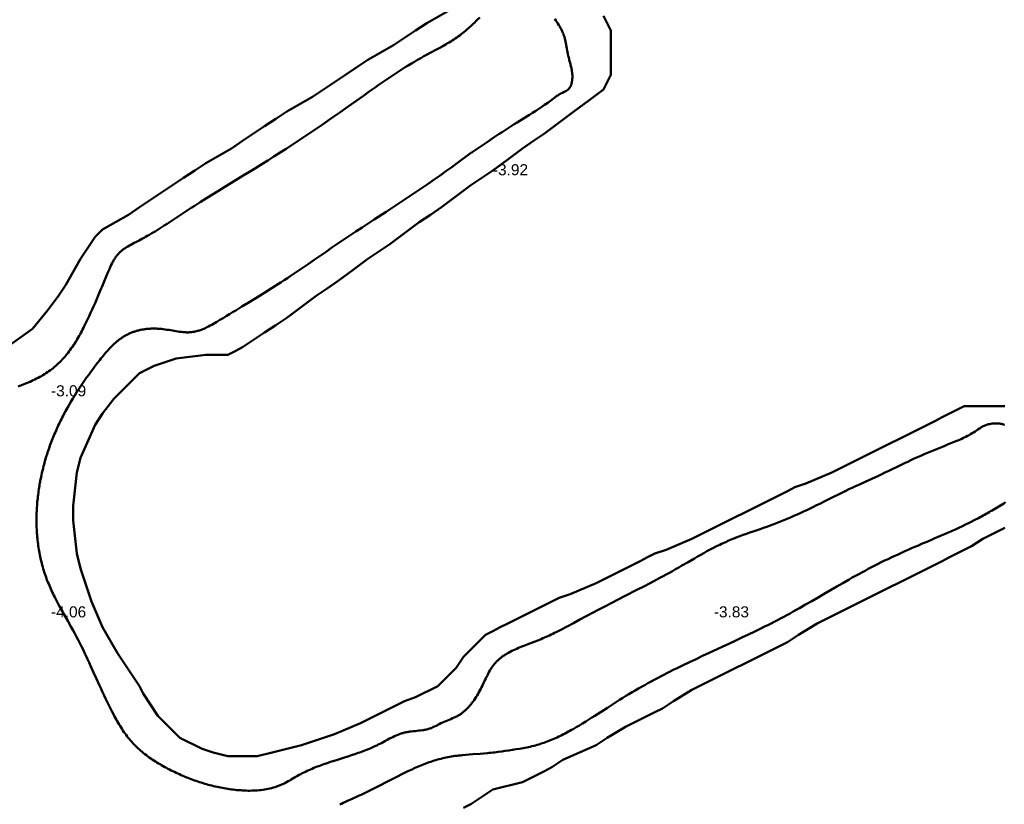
# Model space of a CAD drawing. Header units: metres. Extents: x 239209 to 240490, y 582227 to 583974.
# Tile 6 of 42: x 239476 to 239609, y 582581 to 582687. Entities that reach past the tile are written whole.
import ezdxf

# ---------------------------------------------------------------- set-up
doc = ezdxf.new("R2010")
doc.units = ezdxf.units.M
for name, color, linetype, lineweight in [('B-WE-GW-WATERGANG_BODEM-G', 90, 'Continuous', 18), ('B-WE-SURFACE-GRENS-G', 150, 'Continuous', 18), ('TM-SURFACE-TIN-LABELPeiling axel', 7, 'Continuous', 18)]:
    doc.layers.add(name, color=color, linetype=linetype, lineweight=lineweight)
doc.styles.get("Standard").update_dxf_attribs({"font": 'arial.ttf'})

# ---------------------------------------------------------------- blocks, each defined once
blk = doc.blocks.new('*U93')
at = {"layer": 'TM-SURFACE-TIN-LABELPeiling axel', "color": 7, "linetype": 'Continuous', "lineweight": 18, "insert": (239479.99, 582607.09, -4.06), "char_height": 1.5, "attachment_point": 4}
blk.add_mtext('{\\fArial|b0|i0|c0|p34;-4.06}', dxfattribs=at)
blk = doc.blocks.new('*U94')
at = {"layer": 'TM-SURFACE-TIN-LABELPeiling axel', "color": 7, "linetype": 'Continuous', "lineweight": 18, "insert": (239479.99, 582637.09, -3.09), "char_height": 1.5, "attachment_point": 4}
blk.add_mtext('{\\fArial|b0|i0|c0|p34;-3.09}', dxfattribs=at)
blk = doc.blocks.new('*U113')
at = {"layer": 'TM-SURFACE-TIN-LABELPeiling axel', "color": 7, "linetype": 'Continuous', "lineweight": 18, "insert": (239539.99, 582667.09, -3.92), "char_height": 1.5, "attachment_point": 4}
blk.add_mtext('{\\fArial|b0|i0|c0|p34;-3.92}', dxfattribs=at)
blk = doc.blocks.new('*U124')
at = {"layer": 'TM-SURFACE-TIN-LABELPeiling axel', "color": 7, "linetype": 'Continuous', "lineweight": 18, "insert": (239569.99, 582607.09, -3.83), "char_height": 1.5, "attachment_point": 4}
blk.add_mtext('{\\fArial|b0|i0|c0|p34;-3.83}', dxfattribs=at)

msp = doc.modelspace()

# ---------------------------------------------------------------- linework, layer by layer
at = {"layer": 'B-WE-GW-WATERGANG_BODEM-G', "lineweight": 50}
for points in [[(239475.52, 582637.7, -4.05), (239475.75, 582637.78, -4.05), (239475.99, 582637.87, -4.06), (239476.22, 582637.95, -4.08), (239476.45, 582638.04, -4.1), (239476.68, 582638.14, -4.11), (239476.91, 582638.23, -4.13), (239477.14, 582638.33, -4.11), (239477.37, 582638.43, -4.08), (239477.59, 582638.54, -4.07), (239477.81, 582638.64, -4.1), (239478.03, 582638.75, -4.11), (239478.25, 582638.87, -4.11), (239478.47, 582638.98, -4.11), (239478.68, 582639.1, -4.1), (239478.89, 582639.23, -4.09), (239479.1, 582639.35, -4.09), (239479.31, 582639.48, -4.09), (239479.51, 582639.62, -4.09), (239479.71, 582639.76, -4.08), (239479.9, 582639.9, -4.08), (239480.1, 582640.04, -4.08), (239480.29, 582640.19, -4.06), (239480.48, 582640.34, -4.09), (239480.66, 582640.5, -4.1), (239480.84, 582640.66, -4.08), (239481.02, 582640.83, -4.11), (239481.19, 582641, -4.11), (239481.36, 582641.17, -4.09), (239481.52, 582641.34, -4.11), (239481.69, 582641.52, -4.1), (239481.85, 582641.71, -4.08), (239482.01, 582641.89, -4.1), (239482.16, 582642.08, -4.1), (239482.31, 582642.27, -4.09), (239482.46, 582642.47, -4.09), (239482.61, 582642.67, -4.08), (239482.75, 582642.87, -4.08), (239482.89, 582643.07, -4.08), (239483.03, 582643.27, -4.08), (239483.16, 582643.48, -4.07), (239483.3, 582643.69, -4.07), (239483.43, 582643.9, -4.06), (239483.56, 582644.12, -4.05), (239483.68, 582644.33, -4.04), (239483.81, 582644.55, -4.04), (239483.93, 582644.76, -4.04), (239484.05, 582644.98, -4.03), (239484.17, 582645.2, -4.01), (239484.28, 582645.42, -3.99), (239484.4, 582645.64, -3.97), (239484.51, 582645.87, -3.97), (239484.74, 582646.31, -3.95), (239484.95, 582646.76, -3.95), (239485.16, 582647.21, -3.94), (239485.37, 582647.66, -3.93), (239485.57, 582648.11, -3.94), (239485.77, 582648.55, -3.95), (239485.97, 582649, -3.97), (239486.16, 582649.45, -3.95), (239486.35, 582649.89, -3.95), (239486.73, 582650.79, -3.94), (239486.92, 582651.24, -3.95), (239487.11, 582651.69, -3.95), (239487.3, 582652.15, -3.94), (239487.49, 582652.6, -3.94), (239487.68, 582653.06, -3.96), (239487.87, 582653.53, -3.98), (239487.97, 582653.76, -3.99), (239488.07, 582653.98, -3.99), (239488.18, 582654.21, -3.98), (239488.29, 582654.43, -3.98), (239488.35, 582654.54, -3.97), (239488.41, 582654.65, -3.97), (239488.47, 582654.76, -3.97), (239488.53, 582654.86, -3.96), (239488.59, 582654.96, -3.96), (239488.66, 582655.07, -3.95), (239488.73, 582655.17, -3.95), (239488.8, 582655.27, -3.95), (239488.87, 582655.36, -3.94), (239488.94, 582655.46, -3.94), (239489.02, 582655.55, -3.94), (239489.1, 582655.64, -3.93), (239489.18, 582655.73, -3.92), (239489.26, 582655.81, -3.92), (239489.35, 582655.9, -3.92), (239489.43, 582655.98, -3.93), (239489.52, 582656.06, -3.92), (239489.62, 582656.13, -3.92), (239489.71, 582656.21, -3.91), (239489.81, 582656.28, -3.9), (239489.9, 582656.35, -3.9), (239490, 582656.42, -3.89), (239490.1, 582656.49, -3.89), (239490.21, 582656.56, -3.88), (239490.31, 582656.62, -3.88), (239490.41, 582656.69, -3.88), (239490.63, 582656.81, -3.89), (239490.84, 582656.93, -3.91), (239491.06, 582657.05, -3.91), (239491.29, 582657.17, -3.89), (239491.51, 582657.28, -3.91), (239491.96, 582657.51, -3.9), (239492.18, 582657.63, -3.9), (239492.4, 582657.75, -3.9), (239492.62, 582657.87, -3.89), (239492.84, 582657.99, -3.89), (239493.05, 582658.11, -3.89), (239493.27, 582658.23, -3.88), (239493.7, 582658.48, -3.87), (239494.12, 582658.73, -3.9), (239494.54, 582658.99, -3.9), (239494.96, 582659.24, -3.9), (239495.37, 582659.51, -3.88), (239495.78, 582659.77, -3.89), (239496.19, 582660.03, -3.9), (239497, 582660.57, -3.92), (239497.81, 582661.1, -3.92), (239498.62, 582661.64, -3.9), (239499.03, 582661.91, -3.91), (239499.44, 582662.17, -3.9), (239499.85, 582662.43, -3.91), (239500.26, 582662.7, -3.91), (239501.09, 582663.22, -3.9), (239501.92, 582663.74, -3.89), (239502.75, 582664.25, -3.9), (239503.58, 582664.76, -3.89), (239504.42, 582665.28, -3.9), (239506.1, 582666.3, -3.91), (239506.93, 582666.81, -3.94), (239507.77, 582667.33, -3.93), (239508.6, 582667.85, -3.93), (239509.43, 582668.37, -3.95), (239510.26, 582668.89, -3.96), (239511.09, 582669.42, -3.93), (239511.91, 582669.95, -3.96), (239512.73, 582670.48, -3.96), (239513.55, 582671.02, -3.94), (239514.36, 582671.56, -3.95), (239515.18, 582672.11, -3.96), (239515.99, 582672.65, -4), (239516.8, 582673.2, -3.98), (239517.61, 582673.76, -3.95), (239518.41, 582674.32, -3.96), (239519.21, 582674.88, -3.98), (239520.01, 582675.45, -3.97), (239520.81, 582676.01, -4), (239522.41, 582677.15, -3.99), (239523.21, 582677.72, -4.01), (239524.01, 582678.28, -4), (239524.41, 582678.56, -3.98), (239524.82, 582678.84, -3.99), (239525.22, 582679.12, -3.98), (239525.63, 582679.4, -4.03), (239526.03, 582679.67, -4.05), (239526.44, 582679.94, -4.09), (239526.85, 582680.21, -4.11), (239527.26, 582680.48, -4.08), (239527.67, 582680.74, -4.09), (239528.09, 582681, -4.11), (239528.5, 582681.26, -4.06), (239528.92, 582681.51, -4.06), (239529.34, 582681.76, -4.07), (239529.76, 582682.01, -4.08), (239530.19, 582682.26, -4.07), (239530.62, 582682.49, -4.05), (239531.05, 582682.73, -4.06), (239531.48, 582682.96, -4.06), (239532.34, 582683.42, -4.07), (239532.78, 582683.65, -4.06), (239533.21, 582683.89, -4.06), (239533.42, 582684.01, -4.06), (239533.63, 582684.13, -4.05), (239533.84, 582684.26, -4.05), (239534.05, 582684.38, -4.04), (239534.26, 582684.51, -4.03), (239534.47, 582684.64, -4.03), (239534.67, 582684.77, -4.03), (239534.88, 582684.91, -4.03), (239535.08, 582685.05, -4.03), (239535.28, 582685.19, -4.02), (239535.48, 582685.33, -4.02), (239535.67, 582685.48, -4.02), (239535.87, 582685.63, -4.01), (239536.06, 582685.79, -4.01), (239536.25, 582685.95, -4.01), (239536.43, 582686.11, -3.99), (239536.62, 582686.27, -3.99), (239536.8, 582686.43, -3.99), (239536.99, 582686.6, -3.98), (239537.17, 582686.76, -3.98), (239537.34, 582686.93, -3.98), (239537.52, 582687.1, -3.96), (239537.69, 582687.27, -3.94), (239537.87, 582687.44, -3.94), (239538.21, 582687.78, -3.94)], [(239548.39, 582687.56, -3.8), (239548.52, 582687.35, -3.82), (239548.79, 582686.94, -3.88), (239548.93, 582686.73, -3.89), (239549.06, 582686.53, -3.89), (239549.12, 582686.42, -3.89), (239549.18, 582686.32, -3.89), (239549.24, 582686.21, -3.89), (239549.3, 582686.1, -3.89), (239549.36, 582686, -3.89), (239549.41, 582685.89, -3.88), (239549.46, 582685.78, -3.87), (239549.51, 582685.67, -3.87), (239549.56, 582685.56, -3.86), (239549.6, 582685.45, -3.85), (239549.64, 582685.33, -3.84), (239549.67, 582685.22, -3.84), (239549.71, 582685.1, -3.84), (239549.74, 582684.99, -3.84), (239549.77, 582684.87, -3.83), (239549.79, 582684.75, -3.83), (239549.84, 582684.51, -3.82), (239549.89, 582684.27, -3.81), (239549.97, 582683.78, -3.79), (239550.02, 582683.53, -3.77), (239550.06, 582683.29, -3.75), (239550.11, 582683.05, -3.74), (239550.16, 582682.81, -3.73), (239550.22, 582682.57, -3.7), (239550.28, 582682.33, -3.68), (239550.41, 582681.85, -3.67), (239550.47, 582681.61, -3.66), (239550.54, 582681.38, -3.65), (239550.59, 582681.14, -3.62), (239550.65, 582680.9, -3.6), (239550.67, 582680.78, -3.6), (239550.69, 582680.66, -3.6), (239550.71, 582680.54, -3.6), (239550.73, 582680.42, -3.6), (239550.75, 582680.3, -3.6), (239550.76, 582680.18, -3.6), (239550.77, 582680.05, -3.6), (239550.78, 582679.93, -3.6), (239550.78, 582679.81, -3.61), (239550.78, 582679.68, -3.62), (239550.78, 582679.56, -3.63), (239550.77, 582679.43, -3.64), (239550.76, 582679.31, -3.65), (239550.75, 582679.18, -3.65), (239550.73, 582679.06, -3.66), (239550.71, 582678.93, -3.67), (239550.68, 582678.81, -3.67), (239550.67, 582678.75, -3.67), (239550.65, 582678.69, -3.67), (239550.63, 582678.63, -3.68), (239550.61, 582678.57, -3.68), (239550.58, 582678.51, -3.68), (239550.56, 582678.45, -3.69), (239550.53, 582678.4, -3.69), (239550.5, 582678.35, -3.69), (239550.47, 582678.3, -3.69), (239550.44, 582678.25, -3.69), (239550.41, 582678.2, -3.69), (239550.37, 582678.15, -3.7), (239550.33, 582678.11, -3.7), (239550.29, 582678.07, -3.7), (239550.25, 582678.03, -3.7), (239550.2, 582677.99, -3.71), (239550.16, 582677.95, -3.71), (239550.11, 582677.91, -3.7), (239550.06, 582677.88, -3.7), (239550.01, 582677.84, -3.7), (239549.91, 582677.78, -3.7), (239549.8, 582677.72, -3.69), (239549.69, 582677.66, -3.69), (239549.46, 582677.55, -3.69), (239549.23, 582677.44, -3.67), (239549.12, 582677.38, -3.66), (239549.01, 582677.32, -3.66), (239548.9, 582677.25, -3.66), (239548.8, 582677.19, -3.66), (239548.69, 582677.12, -3.65), (239548.59, 582677.05, -3.65), (239548.49, 582676.98, -3.65), (239548.4, 582676.91, -3.64), (239548.2, 582676.76, -3.64), (239547.82, 582676.46, -3.62), (239547.62, 582676.31, -3.62), (239547.43, 582676.17, -3.63), (239547.22, 582676.03, -3.64), (239547.02, 582675.89, -3.65), (239546.62, 582675.62, -3.67), (239546.21, 582675.35, -3.68), (239545.8, 582675.08, -3.7), (239545.38, 582674.82, -3.7), (239544.97, 582674.56, -3.7), (239544.14, 582674.04, -3.72), (239543.3, 582673.53, -3.73), (239542.89, 582673.27, -3.77), (239542.47, 582673.01, -3.79), (239542.06, 582672.75, -3.82), (239541.65, 582672.48, -3.84), (239541.24, 582672.21, -3.84), (239540.83, 582671.95, -3.85), (239540.42, 582671.68, -3.86), (239540.01, 582671.41, -3.85), (239539.2, 582670.86, -3.85), (239538.39, 582670.31, -3.83), (239537.58, 582669.76, -3.82), (239537.17, 582669.48, -3.82), (239537.07, 582669.41, -3.82), (239537.02, 582669.38, -3.82), (239536.97, 582669.34, -3.82), (239536.78, 582669.2, -3.82), (239535.19, 582668.04, -3.84), (239534.4, 582667.47, -3.83), (239533.6, 582666.9, -3.83), (239532.81, 582666.33, -3.86), (239532.01, 582665.76, -3.91), (239531.2, 582665.2, -3.91), (239530.4, 582664.64, -3.94), (239530, 582664.37, -3.94), (239529.59, 582664.09, -3.96), (239528.78, 582663.55, -3.96), (239527.96, 582663.01, -3.93), (239527.15, 582662.47, -3.93), (239526.33, 582661.93, -3.94), (239525.5, 582661.4, -3.94), (239523.86, 582660.34, -3.98), (239523.04, 582659.8, -3.97), (239522.22, 582659.27, -3.97), (239521.4, 582658.73, -3.98), (239520.58, 582658.18, -3.99), (239519.77, 582657.63, -3.98), (239518.95, 582657.08, -4.01), (239518.14, 582656.53, -3.99), (239517.33, 582655.97, -4), (239515.71, 582654.86, -4.02), (239514.91, 582654.3, -4.03), (239514.1, 582653.75, -4.02), (239513.29, 582653.21, -4), (239512.48, 582652.66, -4.02), (239512.08, 582652.4, -4.03), (239511.67, 582652.13, -4.04), (239511.26, 582651.86, -4.01), (239510.86, 582651.6, -4.02), (239510.04, 582651.08, -4.02), (239509.23, 582650.56, -3.99), (239508.41, 582650.05, -4.02), (239507.58, 582649.54, -3.99), (239506.75, 582649.03, -4.04), (239505.91, 582648.52, -4.05), (239505.49, 582648.26, -4.06), (239505.07, 582648.01, -4.07), (239504.65, 582647.75, -4.06), (239504.22, 582647.49, -4.04), (239503.79, 582647.23, -4.04), (239503.36, 582646.97, -4.03), (239502.93, 582646.71, -4.01), (239502.49, 582646.45, -3.99), (239502.28, 582646.32, -3.99), (239502.06, 582646.19, -4), (239501.84, 582646.07, -4), (239501.61, 582645.95, -4.01), (239501.39, 582645.83, -4.02), (239501.17, 582645.72, -4.02), (239500.95, 582645.61, -4.02), (239500.83, 582645.56, -4.03), (239500.72, 582645.51, -4.03), (239500.61, 582645.47, -4.03), (239500.5, 582645.42, -4.03), (239500.38, 582645.38, -4.04), (239500.27, 582645.34, -4.04), (239500.16, 582645.3, -4.04), (239500.04, 582645.26, -4.05), (239499.93, 582645.23, -4.05), (239499.81, 582645.2, -4.05), (239499.7, 582645.17, -4.05), (239499.58, 582645.14, -4.05), (239499.47, 582645.12, -4.05), (239499.35, 582645.1, -4.05), (239499.23, 582645.08, -4.06), (239499.12, 582645.06, -4.06), (239499, 582645.05, -4.06), (239498.88, 582645.04, -4.06), (239498.76, 582645.04, -4.06), (239498.65, 582645.03, -4.06), (239498.53, 582645.03, -4.06), (239498.41, 582645.03, -4.06), (239498.29, 582645.04, -4.06), (239498.17, 582645.04, -4.06), (239498.05, 582645.05, -4.06), (239497.93, 582645.06, -4.06), (239497.69, 582645.08, -4.07), (239497.45, 582645.11, -4.07), (239497.2, 582645.15, -4.07), (239496.96, 582645.19, -4.07), (239496.71, 582645.23, -4.07), (239496.47, 582645.27, -4.07), (239495.97, 582645.35, -4.07), (239495.73, 582645.39, -4.07), (239495.48, 582645.43, -4.07), (239495.23, 582645.46, -4.06), (239494.98, 582645.49, -4.06), (239494.72, 582645.52, -4.07), (239494.6, 582645.52, -4.07), (239494.47, 582645.53, -4.07), (239494.35, 582645.54, -4.08), (239494.22, 582645.54, -4.08), (239494.09, 582645.54, -4.08), (239493.97, 582645.55, -4.08), (239493.84, 582645.55, -4.08), (239493.72, 582645.54, -4.07), (239493.59, 582645.54, -4.07), (239493.47, 582645.53, -4.06), (239493.34, 582645.53, -4.07), (239493.22, 582645.52, -4.07), (239493.09, 582645.5, -4.08), (239492.97, 582645.49, -4.08), (239492.84, 582645.48, -4.08), (239492.72, 582645.46, -4.08), (239492.6, 582645.44, -4.08), (239492.47, 582645.42, -4.08), (239492.35, 582645.4, -4.08), (239492.23, 582645.38, -4.08), (239492.11, 582645.35, -4.07), (239491.99, 582645.33, -4.07), (239491.87, 582645.3, -4.07), (239491.75, 582645.27, -4.08), (239491.63, 582645.23, -4.08), (239491.51, 582645.2, -4.08), (239491.39, 582645.16, -4.07), (239491.28, 582645.12, -4.08), (239491.16, 582645.08, -4.08), (239491.05, 582645.04, -4.09), (239490.93, 582645, -4.09), (239490.82, 582644.95, -4.08), (239490.71, 582644.91, -4.07), (239490.6, 582644.86, -4.06), (239490.49, 582644.8, -4.06), (239490.38, 582644.75, -4.06), (239490.27, 582644.7, -4.07), (239490.17, 582644.64, -4.08), (239490.06, 582644.58, -4.08), (239489.96, 582644.52, -4.08), (239489.85, 582644.46, -4.08), (239489.75, 582644.39, -4.07), (239489.65, 582644.33, -4.07), (239489.55, 582644.26, -4.07), (239489.45, 582644.19, -4.06), (239489.35, 582644.12, -4.06), (239489.26, 582644.05, -4.06), (239489.16, 582643.97, -4.05), (239489.06, 582643.9, -4.05), (239488.97, 582643.82, -4.04), (239488.78, 582643.66, -4.02), (239488.6, 582643.5, -4.01), (239488.42, 582643.33, -4), (239488.24, 582643.16, -4), (239488.07, 582642.98, -4), (239487.9, 582642.8, -4), (239487.73, 582642.62, -4), (239487.56, 582642.44, -3.99), (239487.4, 582642.25, -4), (239487.24, 582642.06, -4.02), (239487.08, 582641.86, -4.02), (239486.92, 582641.67, -4.02), (239486.76, 582641.47, -4.02), (239486.61, 582641.27, -4.02), (239486.3, 582640.88, -4.03), (239486, 582640.48, -4.03), (239485.7, 582640.08, -4.03), (239485.41, 582639.68, -4.01), (239485.12, 582639.28, -4.02), (239484.83, 582638.89, -4.01), (239484.55, 582638.49, -4), (239484.27, 582638.08, -3.99), (239484, 582637.68, -4), (239483.73, 582637.27, -4), (239483.47, 582636.87, -4), (239483.21, 582636.46, -4), (239482.95, 582636.04, -3.99), (239482.7, 582635.62, -3.99), (239482.45, 582635.2, -3.99), (239482.21, 582634.78, -4), (239481.98, 582634.35, -4.02), (239481.75, 582633.92, -4.02), (239481.63, 582633.7, -4.01), (239481.52, 582633.48, -4), (239481.41, 582633.26, -4.01), (239481.3, 582633.04, -4.02), (239481.19, 582632.82, -4), (239481.09, 582632.6, -4.02), (239480.98, 582632.38, -4.04), (239480.88, 582632.15, -4.04), (239480.78, 582631.93, -4.03), (239480.68, 582631.71, -4.02), (239480.58, 582631.48, -4.02), (239480.48, 582631.26, -4.03), (239480.39, 582631.03, -4.04), (239480.29, 582630.8, -4.04), (239480.2, 582630.58, -4.04), (239480.11, 582630.35, -4.05), (239480.02, 582630.12, -4.06), (239479.94, 582629.89, -4.06), (239479.85, 582629.66, -4.05), (239479.77, 582629.43, -4.05), (239479.69, 582629.2, -4.04), (239479.61, 582628.96, -4.03), (239479.53, 582628.73, -4.03), (239479.46, 582628.5, -4.03), (239479.38, 582628.27, -4.05), (239479.31, 582628.03, -4.06), (239479.24, 582627.8, -4.06), (239479.17, 582627.56, -4.06), (239479.1, 582627.33, -4.07), (239479.04, 582627.09, -4.08), (239478.98, 582626.85, -4.09), (239478.92, 582626.62, -4.08), (239478.86, 582626.38, -4.08), (239478.8, 582626.14, -4.08), (239478.74, 582625.9, -4.08), (239478.69, 582625.66, -4.08), (239478.64, 582625.42, -4.07), (239478.59, 582625.18, -4.07), (239478.54, 582624.94, -4.07), (239478.5, 582624.7, -4.07), (239478.45, 582624.46, -4.07), (239478.41, 582624.22, -4.07), (239478.37, 582623.97, -4.08), (239478.34, 582623.73, -4.07), (239478.3, 582623.49, -4.08), (239478.27, 582623.24, -4.09), (239478.24, 582623, -4.1), (239478.21, 582622.75, -4.08), (239478.18, 582622.5, -4.08), (239478.15, 582622.26, -4.07), (239478.13, 582622.01, -4.06), (239478.11, 582621.76, -4.06), (239478.09, 582621.52, -4.06), (239478.08, 582621.27, -4.05), (239478.06, 582621.02, -4.05), (239478.05, 582620.77, -4.03), (239478.04, 582620.53, -4.01), (239478.03, 582620.28, -3.99), (239478.03, 582620.03, -3.96), (239478.02, 582619.78, -3.97), (239478.02, 582619.53, -3.98), (239478.02, 582619.28, -3.98), (239478.03, 582619.04, -3.99), (239478.03, 582618.79, -3.99), (239478.04, 582618.54, -3.99), (239478.05, 582618.29, -4), (239478.07, 582618.04, -4), (239478.08, 582617.8, -4.01), (239478.1, 582617.55, -4.02), (239478.12, 582617.3, -4.03), (239478.14, 582617.05, -4.04), (239478.17, 582616.81, -4.04), (239478.2, 582616.56, -4.04), (239478.23, 582616.32, -4.04), (239478.26, 582616.07, -4.04), (239478.3, 582615.83, -4.05), (239478.34, 582615.58, -4.05), (239478.38, 582615.34, -4.06), (239478.42, 582615.1, -4.07), (239478.47, 582614.86, -4.07), (239478.52, 582614.62, -4.05), (239478.57, 582614.37, -4.05), (239478.62, 582614.14, -4.05), (239478.68, 582613.9, -4.04), (239478.74, 582613.66, -4.05), (239478.8, 582613.42, -4.05), (239478.87, 582613.19, -4.05), (239478.94, 582612.95, -4.05), (239479.01, 582612.72, -4.05), (239479.08, 582612.48, -4.04), (239479.16, 582612.25, -4.04), (239479.24, 582612.02, -4.03), (239479.32, 582611.79, -4.03), (239479.4, 582611.56, -4.03), (239479.49, 582611.33, -4.03), (239479.58, 582611.11, -4.03), (239479.68, 582610.88, -4.02), (239479.77, 582610.66, -4.01), (239479.87, 582610.43, -4.01), (239479.97, 582610.21, -4.01), (239480.07, 582609.99, -4.01), (239480.17, 582609.77, -4.01), (239480.28, 582609.55, -4), (239480.39, 582609.33, -3.99), (239480.5, 582609.11, -3.98), (239480.61, 582608.89, -3.98), (239480.83, 582608.46, -3.99), (239481.07, 582608.02, -3.99), (239481.3, 582607.59, -3.98), (239481.54, 582607.16, -3.98), (239481.78, 582606.73, -3.97), (239482.26, 582605.88, -3.96), (239482.74, 582605.02, -3.96), (239482.98, 582604.59, -3.97), (239483.22, 582604.16, -3.95), (239483.45, 582603.73, -3.95), (239483.68, 582603.29, -3.96), (239483.9, 582602.86, -3.95), (239484.12, 582602.42, -3.95), (239484.34, 582601.98, -3.96), (239484.55, 582601.54, -3.97), (239484.76, 582601.1, -3.97), (239484.96, 582600.66, -3.98), (239485.17, 582600.21, -3.98), (239485.37, 582599.77, -3.99), (239485.78, 582598.88, -4), (239486.18, 582597.99, -4.02), (239486.59, 582597.1, -4.03), (239486.79, 582596.65, -4.03), (239487, 582596.21, -4.03), (239487.2, 582595.76, -4.01), (239487.41, 582595.32, -4.01), (239487.63, 582594.88, -4), (239487.84, 582594.43, -4), (239488.06, 582593.99, -3.99), (239488.28, 582593.55, -3.98), (239488.51, 582593.11, -3.96), (239488.63, 582592.89, -3.96), (239488.75, 582592.68, -3.96), (239488.87, 582592.46, -3.97), (239488.99, 582592.25, -3.98), (239489.11, 582592.03, -3.98), (239489.24, 582591.82, -3.97), (239489.37, 582591.61, -3.95), (239489.5, 582591.4, -3.94), (239489.63, 582591.2, -3.93), (239489.76, 582590.99, -3.92), (239489.9, 582590.79, -3.92), (239490.04, 582590.59, -3.92), (239490.19, 582590.39, -3.92), (239490.33, 582590.2, -3.92), (239490.48, 582590, -3.92), (239490.64, 582589.81, -3.92), (239490.79, 582589.63, -3.93), (239490.95, 582589.44, -3.93), (239491.12, 582589.26, -3.94), (239491.28, 582589.09, -3.95), (239491.45, 582588.91, -3.95), (239491.63, 582588.74, -3.94), (239491.81, 582588.57, -3.94), (239491.99, 582588.41, -3.94), (239492.17, 582588.25, -3.95), (239492.36, 582588.09, -3.96), (239492.55, 582587.94, -3.96), (239492.74, 582587.78, -3.96), (239492.94, 582587.63, -3.96), (239493.13, 582587.49, -3.96), (239493.33, 582587.34, -3.97), (239493.54, 582587.2, -3.97), (239493.74, 582587.06, -3.97), (239493.95, 582586.93, -3.97), (239494.16, 582586.79, -3.98), (239494.37, 582586.66, -3.97), (239494.58, 582586.53, -3.97), (239494.79, 582586.41, -3.96), (239495, 582586.28, -3.96), (239495.22, 582586.16, -3.95), (239495.44, 582586.04, -3.95), (239495.65, 582585.92, -3.94), (239495.87, 582585.81, -3.94), (239496.09, 582585.69, -3.93), (239496.31, 582585.58, -3.93), (239496.53, 582585.47, -3.93), (239496.76, 582585.37, -3.93), (239496.98, 582585.26, -3.92), (239497.2, 582585.16, -3.93), (239497.42, 582585.05, -3.94), (239497.65, 582584.95, -3.94), (239497.87, 582584.86, -3.94), (239498.1, 582584.76, -3.94), (239498.32, 582584.67, -3.94), (239498.55, 582584.58, -3.93), (239498.78, 582584.49, -3.93), (239499.01, 582584.4, -3.93), (239499.24, 582584.31, -3.93), (239499.47, 582584.23, -3.93), (239499.7, 582584.15, -3.93), (239499.93, 582584.07, -3.93), (239500.16, 582583.99, -3.92), (239500.39, 582583.92, -3.92), (239500.63, 582583.85, -3.92), (239500.86, 582583.78, -3.91), (239501.1, 582583.71, -3.92), (239501.33, 582583.64, -3.93), (239501.57, 582583.58, -3.93), (239501.81, 582583.52, -3.94), (239502.05, 582583.46, -3.95), (239502.29, 582583.4, -3.94), (239502.53, 582583.35, -3.94), (239502.77, 582583.3, -3.94), (239503.01, 582583.25, -3.95), (239503.26, 582583.2, -3.96), (239503.5, 582583.16, -3.96), (239503.75, 582583.12, -3.96), (239504, 582583.08, -3.98), (239504.24, 582583.04, -3.98), (239504.49, 582583, -3.99), (239504.74, 582582.97, -3.99), (239504.99, 582582.94, -3.98), (239505.24, 582582.92, -3.97), (239505.49, 582582.9, -3.96), (239505.75, 582582.88, -3.95), (239506, 582582.86, -3.93), (239506.25, 582582.85, -3.92), (239506.5, 582582.84, -3.9), (239506.75, 582582.83, -3.89), (239507, 582582.83, -3.87), (239507.25, 582582.84, -3.87), (239507.5, 582582.84, -3.87), (239507.75, 582582.86, -3.88), (239508, 582582.87, -3.88), (239508.25, 582582.89, -3.88), (239508.5, 582582.92, -3.87), (239508.74, 582582.95, -3.87), (239508.99, 582582.99, -3.86), (239509.23, 582583.03, -3.86), (239509.47, 582583.08, -3.85), (239509.71, 582583.13, -3.84), (239509.95, 582583.19, -3.84), (239510.18, 582583.25, -3.83), (239510.41, 582583.32, -3.83), (239510.53, 582583.36, -3.83), (239510.64, 582583.4, -3.83), (239510.76, 582583.44, -3.82), (239510.87, 582583.48, -3.82), (239510.99, 582583.52, -3.81), (239511.1, 582583.57, -3.81), (239511.21, 582583.62, -3.81), (239511.32, 582583.66, -3.8), (239511.43, 582583.71, -3.8), (239511.54, 582583.77, -3.8), (239511.76, 582583.87, -3.8), (239511.98, 582583.99, -3.79), (239512.19, 582584.1, -3.78), (239512.41, 582584.22, -3.78), (239512.62, 582584.35, -3.78), (239513.04, 582584.6, -3.78), (239513.47, 582584.84, -3.77), (239513.68, 582584.96, -3.77), (239513.9, 582585.08, -3.76), (239514.11, 582585.2, -3.75), (239514.33, 582585.31, -3.74), (239514.55, 582585.41, -3.74), (239514.77, 582585.52, -3.76), (239514.99, 582585.62, -3.78), (239515.21, 582585.72, -3.78), (239515.44, 582585.81, -3.78), (239515.66, 582585.91, -3.78), (239515.89, 582586, -3.78), (239516.12, 582586.09, -3.77), (239516.34, 582586.17, -3.76), (239516.57, 582586.26, -3.76), (239516.8, 582586.34, -3.77), (239517.03, 582586.42, -3.77), (239517.5, 582586.58, -3.78), (239517.96, 582586.74, -3.82), (239518.43, 582586.89, -3.83), (239518.89, 582587.03, -3.84), (239519.83, 582587.33, -3.83), (239520.3, 582587.48, -3.83), (239520.77, 582587.63, -3.84), (239521.23, 582587.79, -3.84), (239521.7, 582587.95, -3.84), (239521.93, 582588.03, -3.84), (239522.16, 582588.11, -3.83), (239522.39, 582588.2, -3.82), (239522.62, 582588.29, -3.82), (239522.85, 582588.38, -3.82), (239523.08, 582588.47, -3.81), (239523.31, 582588.56, -3.81), (239523.53, 582588.66, -3.81), (239523.76, 582588.76, -3.82), (239523.98, 582588.86, -3.83), (239524.21, 582588.97, -3.83), (239524.43, 582589.08, -3.83), (239524.65, 582589.19, -3.83), (239524.87, 582589.3, -3.83), (239525.3, 582589.54, -3.82), (239525.74, 582589.77, -3.81), (239525.96, 582589.89, -3.82), (239526.18, 582590, -3.81), (239526.4, 582590.11, -3.8), (239526.62, 582590.21, -3.79), (239526.84, 582590.32, -3.79), (239527.07, 582590.41, -3.78), (239527.18, 582590.46, -3.78), (239527.29, 582590.5, -3.77), (239527.41, 582590.54, -3.76), (239527.52, 582590.58, -3.76), (239527.64, 582590.62, -3.77), (239527.75, 582590.65, -3.77), (239527.87, 582590.69, -3.77), (239527.99, 582590.72, -3.77), (239528.11, 582590.74, -3.77), (239528.23, 582590.77, -3.78), (239528.35, 582590.79, -3.78), (239528.47, 582590.81, -3.78), (239528.59, 582590.83, -3.79), (239528.71, 582590.85, -3.79), (239528.95, 582590.88, -3.8), (239529.2, 582590.91, -3.81), (239529.45, 582590.93, -3.82), (239529.94, 582590.98, -3.85), (239530.18, 582591.01, -3.85), (239530.43, 582591.04, -3.85), (239530.55, 582591.06, -3.85), (239530.67, 582591.08, -3.85), (239530.79, 582591.1, -3.85), (239530.91, 582591.13, -3.85), (239531.03, 582591.15, -3.86), (239531.14, 582591.18, -3.85), (239531.26, 582591.22, -3.85), (239531.37, 582591.25, -3.86), (239531.49, 582591.29, -3.87), (239531.6, 582591.33, -3.87), (239531.71, 582591.38, -3.87), (239531.83, 582591.43, -3.88), (239531.94, 582591.48, -3.88), (239532.05, 582591.53, -3.88), (239532.27, 582591.64, -3.89), (239532.7, 582591.87, -3.9), (239532.92, 582591.98, -3.91), (239533.04, 582592.03, -3.91), (239533.15, 582592.08, -3.9), (239533.37, 582592.18, -3.9), (239533.6, 582592.28, -3.91), (239534.06, 582592.46, -3.91), (239534.29, 582592.55, -3.91), (239534.51, 582592.65, -3.92), (239534.74, 582592.75, -3.93), (239534.85, 582592.8, -3.93), (239534.96, 582592.85, -3.94), (239535.06, 582592.9, -3.94), (239535.17, 582592.96, -3.94), (239535.28, 582593.02, -3.94), (239535.38, 582593.08, -3.94), (239535.48, 582593.14, -3.93), (239535.58, 582593.21, -3.93), (239535.68, 582593.28, -3.92), (239535.78, 582593.35, -3.93), (239535.87, 582593.42, -3.94), (239535.97, 582593.5, -3.95), (239536.06, 582593.57, -3.95), (239536.15, 582593.65, -3.95), (239536.24, 582593.73, -3.95), (239536.33, 582593.81, -3.95), (239536.42, 582593.9, -3.95), (239536.5, 582593.98, -3.95), (239536.59, 582594.07, -3.94), (239536.67, 582594.16, -3.93), (239536.75, 582594.25, -3.92), (239536.83, 582594.34, -3.93), (239536.91, 582594.44, -3.93), (239536.99, 582594.53, -3.94), (239537.07, 582594.63, -3.94), (239537.15, 582594.73, -3.94), (239537.22, 582594.83, -3.94), (239537.29, 582594.93, -3.94), (239537.44, 582595.13, -3.93), (239537.58, 582595.34, -3.93), (239537.72, 582595.56, -3.93), (239537.85, 582595.77, -3.92), (239537.98, 582595.99, -3.93), (239538.1, 582596.22, -3.92), (239538.23, 582596.44, -3.92), (239538.35, 582596.67, -3.92), (239538.46, 582596.89, -3.91), (239538.58, 582597.12, -3.91), (239538.69, 582597.35, -3.9), (239538.91, 582597.81, -3.9), (239539.02, 582598.04, -3.9), (239539.13, 582598.26, -3.9), (239539.24, 582598.48, -3.9), (239539.35, 582598.7, -3.89), (239539.46, 582598.92, -3.9), (239539.58, 582599.13, -3.9), (239539.64, 582599.23, -3.9), (239539.71, 582599.34, -3.89), (239539.77, 582599.44, -3.89), (239539.84, 582599.54, -3.89), (239539.9, 582599.64, -3.89), (239539.97, 582599.73, -3.88), (239540.04, 582599.83, -3.88), (239540.11, 582599.92, -3.88), (239540.18, 582600.01, -3.88), (239540.26, 582600.1, -3.87), (239540.34, 582600.19, -3.87), (239540.42, 582600.28, -3.87), (239540.5, 582600.36, -3.88), (239540.58, 582600.44, -3.88), (239540.66, 582600.52, -3.88), (239540.75, 582600.6, -3.87), (239540.84, 582600.68, -3.87), (239540.93, 582600.76, -3.88), (239541.02, 582600.83, -3.88), (239541.11, 582600.9, -3.88), (239541.21, 582600.98, -3.88), (239541.3, 582601.04, -3.88), (239541.4, 582601.11, -3.88), (239541.5, 582601.18, -3.89), (239541.6, 582601.25, -3.88), (239541.7, 582601.31, -3.88), (239541.8, 582601.37, -3.88), (239541.91, 582601.44, -3.88), (239542.12, 582601.56, -3.88), (239542.33, 582601.67, -3.88), (239542.55, 582601.79, -3.88), (239542.77, 582601.89, -3.87), (239543, 582602, -3.87), (239543.23, 582602.1, -3.87), (239543.46, 582602.2, -3.88), (239543.7, 582602.3, -3.88), (239543.93, 582602.4, -3.88), (239544.17, 582602.49, -3.89), (239544.65, 582602.67, -3.9), (239545.61, 582603.04, -3.89), (239546.08, 582603.22, -3.88), (239546.32, 582603.31, -3.88), (239546.55, 582603.41, -3.89), (239546.78, 582603.51, -3.89), (239547.01, 582603.6, -3.88), (239547.24, 582603.7, -3.88), (239547.46, 582603.81, -3.89), (239547.68, 582603.91, -3.89), (239547.9, 582604.02, -3.9), (239548.12, 582604.12, -3.9), (239548.34, 582604.23, -3.89), (239548.78, 582604.45, -3.88), (239549.21, 582604.68, -3.88), (239550.07, 582605.13, -3.86), (239550.93, 582605.58, -3.89), (239551.79, 582606.04, -3.88), (239552.66, 582606.5, -3.91), (239553.53, 582606.96, -3.93), (239554.39, 582607.42, -3.89), (239555.26, 582607.88, -3.92), (239556.13, 582608.33, -3.9), (239557.01, 582608.78, -3.92), (239557.88, 582609.22, -3.92), (239559.62, 582610.12, -3.93), (239560.49, 582610.56, -3.88), (239561.36, 582611.01, -3.92), (239562.23, 582611.47, -3.9), (239562.66, 582611.7, -3.89), (239563.09, 582611.93, -3.89), (239563.52, 582612.17, -3.9), (239563.95, 582612.4, -3.9), (239564.38, 582612.64, -3.9), (239564.8, 582612.88, -3.9), (239565.23, 582613.13, -3.9), (239565.66, 582613.37, -3.9), (239566.5, 582613.86, -3.88), (239567.35, 582614.36, -3.84), (239567.78, 582614.6, -3.83), (239568.21, 582614.84, -3.83), (239568.64, 582615.08, -3.82), (239569.06, 582615.32, -3.81), (239569.5, 582615.55, -3.79), (239569.93, 582615.78, -3.8), (239570.37, 582616, -3.8), (239570.58, 582616.11, -3.78), (239570.8, 582616.21, -3.76), (239571.02, 582616.32, -3.79), (239571.24, 582616.42, -3.79), (239571.47, 582616.52, -3.79), (239571.69, 582616.62, -3.79), (239571.91, 582616.72, -3.79), (239572.14, 582616.82, -3.78), (239572.36, 582616.91, -3.79), (239572.59, 582617, -3.8), (239572.82, 582617.1, -3.8), (239573.04, 582617.18, -3.79), (239573.5, 582617.36, -3.77), (239573.96, 582617.53, -3.78), (239574.42, 582617.7, -3.79), (239574.88, 582617.86, -3.81), (239575.34, 582618.02, -3.81), (239576.27, 582618.34, -3.81), (239576.73, 582618.5, -3.81), (239577.2, 582618.66, -3.82), (239577.66, 582618.83, -3.82), (239578.12, 582619, -3.82), (239578.58, 582619.17, -3.81), (239579.03, 582619.35, -3.8), (239579.49, 582619.53, -3.81), (239579.94, 582619.72, -3.8), (239580.39, 582619.91, -3.85), (239580.84, 582620.11, -3.88), (239581.29, 582620.31, -3.88), (239581.73, 582620.51, -3.86), (239582.18, 582620.72, -3.86), (239582.62, 582620.92, -3.85), (239583.06, 582621.14, -3.84), (239583.51, 582621.35, -3.83), (239583.95, 582621.56, -3.82), (239584.39, 582621.78, -3.86), (239585.26, 582622.21, -3.91), (239586.14, 582622.65, -3.91), (239587.02, 582623.09, -3.91), (239587.46, 582623.3, -3.92), (239587.9, 582623.52, -3.92), (239588.34, 582623.73, -3.93), (239588.78, 582623.94, -3.93), (239589.22, 582624.15, -3.92), (239589.67, 582624.35, -3.9), (239590.56, 582624.76, -3.92), (239591.45, 582625.17, -3.9), (239592.34, 582625.58, -3.91), (239592.78, 582625.78, -3.91), (239593.23, 582625.99, -3.93), (239593.67, 582626.2, -3.91), (239594.11, 582626.41, -3.92), (239594.99, 582626.84, -3.9), (239595.88, 582627.27, -3.88), (239596.32, 582627.48, -3.88), (239596.76, 582627.69, -3.89), (239597.2, 582627.89, -3.9), (239597.65, 582628.09, -3.9), (239598.09, 582628.29, -3.9), (239598.54, 582628.48, -3.9), (239598.99, 582628.67, -3.94), (239599.44, 582628.86, -3.93), (239599.89, 582629.05, -3.91), (239600.34, 582629.23, -3.89), (239600.8, 582629.42, -3.88), (239601.26, 582629.6, -3.89), (239601.72, 582629.79, -3.92), (239602.18, 582629.97, -3.94), (239602.64, 582630.16, -3.94), (239602.87, 582630.26, -3.94), (239603.1, 582630.35, -3.93), (239603.33, 582630.45, -3.91), (239603.56, 582630.55, -3.9), (239603.78, 582630.66, -3.91), (239604, 582630.76, -3.91), (239604.22, 582630.87, -3.9), (239604.44, 582630.98, -3.88), (239604.65, 582631.1, -3.86), (239604.86, 582631.21, -3.84), (239605.07, 582631.33, -3.84), (239605.27, 582631.46, -3.83), (239605.47, 582631.59, -3.82), (239605.66, 582631.72, -3.84), (239605.85, 582631.85, -3.86), (239606.05, 582631.99, -3.88), (239606.15, 582632.05, -3.86), (239606.25, 582632.11, -3.84), (239606.35, 582632.18, -3.83), (239606.46, 582632.24, -3.81), (239606.57, 582632.29, -3.79), (239606.68, 582632.35, -3.77), (239606.8, 582632.4, -3.77), (239606.93, 582632.45, -3.78), (239606.99, 582632.47, -3.78), (239607.05, 582632.49, -3.78), (239607.12, 582632.51, -3.77), (239607.19, 582632.53, -3.77), (239607.26, 582632.55, -3.76), (239607.33, 582632.56, -3.76), (239607.4, 582632.58, -3.75), (239607.47, 582632.59, -3.75), (239607.62, 582632.62, -3.74), (239607.77, 582632.64, -3.74), (239607.92, 582632.66, -3.73), (239608.08, 582632.67, -3.73), (239608.23, 582632.67, -3.74), (239608.39, 582632.67, -3.75), (239608.54, 582632.67, -3.76), (239608.61, 582632.66, -3.77), (239608.69, 582632.66, -3.77), (239608.76, 582632.65, -3.78), (239608.84, 582632.64, -3.78), (239608.91, 582632.63, -3.79), (239608.98, 582632.62, -3.79), (239609.05, 582632.61, -3.8), (239609.11, 582632.59, -3.8), (239609.18, 582632.57, -3.8), (239609.24, 582632.56, -3.8), (239609.3, 582632.54, -3.79), (239609.36, 582632.51, -3.79), (239609.42, 582632.49, -3.79), (239609.48, 582632.47, -3.79)], [(239609.61, 582621.97, -3.82), (239609.37, 582621.82, -3.81), (239609.14, 582621.68, -3.82), (239608.91, 582621.53, -3.81), (239608.68, 582621.4, -3.8), (239608.46, 582621.26, -3.79), (239608.23, 582621.13, -3.78), (239608.01, 582621, -3.77), (239607.8, 582620.87, -3.76), (239607.58, 582620.75, -3.76), (239607.37, 582620.62, -3.76), (239607.16, 582620.51, -3.76), (239606.95, 582620.39, -3.77), (239606.75, 582620.27, -3.75), (239606.54, 582620.16, -3.76), (239606.34, 582620.05, -3.77), (239606.14, 582619.94, -3.78), (239605.94, 582619.83, -3.77), (239605.74, 582619.73, -3.75), (239605.54, 582619.63, -3.72), (239605.34, 582619.52, -3.72), (239604.95, 582619.32, -3.74), (239604.55, 582619.13, -3.73), (239604.16, 582618.94, -3.73), (239603.76, 582618.75, -3.72), (239603.37, 582618.56, -3.74), (239602.97, 582618.38, -3.77), (239602.56, 582618.2, -3.78), (239602.36, 582618.11, -3.78), (239602.15, 582618.01, -3.78), (239601.73, 582617.83, -3.8), (239601.31, 582617.64, -3.81), (239600.88, 582617.46, -3.83), (239600.44, 582617.27, -3.83), (239600.01, 582617.08, -3.85), (239599.56, 582616.89, -3.84), (239599.12, 582616.7, -3.84), (239598.67, 582616.51, -3.82), (239598.21, 582616.31, -3.83), (239597.76, 582616.12, -3.84), (239597.3, 582615.92, -3.85), (239596.84, 582615.72, -3.85), (239596.38, 582615.52, -3.85), (239595.92, 582615.32, -3.84), (239595.46, 582615.11, -3.83), (239595.01, 582614.9, -3.83), (239594.55, 582614.69, -3.83), (239594.09, 582614.48, -3.84), (239593.64, 582614.26, -3.86), (239593.18, 582614.05, -3.86), (239592.73, 582613.83, -3.87), (239592.29, 582613.6, -3.87), (239591.84, 582613.38, -3.88), (239591.4, 582613.15, -3.88), (239590.96, 582612.92, -3.89), (239590.52, 582612.68, -3.87), (239590.09, 582612.45, -3.87), (239589.66, 582612.21, -3.86), (239589.22, 582611.98, -3.86), (239588.79, 582611.74, -3.85), (239588.37, 582611.5, -3.84), (239587.51, 582611.01, -3.86), (239586.67, 582610.53, -3.87), (239585.82, 582610.04, -3.88), (239584.98, 582609.55, -3.88), (239584.14, 582609.06, -3.9), (239583.3, 582608.57, -3.89), (239582.46, 582608.08, -3.88), (239581.61, 582607.6, -3.86), (239581.19, 582607.37, -3.86), (239580.76, 582607.13, -3.87), (239580.34, 582606.89, -3.86), (239579.91, 582606.66, -3.84), (239579.48, 582606.43, -3.82), (239579.05, 582606.2, -3.82), (239578.62, 582605.97, -3.82), (239578.19, 582605.75, -3.82), (239577.76, 582605.53, -3.82), (239577.32, 582605.31, -3.83), (239576.88, 582605.09, -3.85), (239576.45, 582604.87, -3.86), (239576.01, 582604.66, -3.87), (239575.57, 582604.44, -3.87), (239574.68, 582604.02, -3.89), (239573.8, 582603.6, -3.89), (239572.91, 582603.18, -3.9), (239572.02, 582602.76, -3.93), (239571.13, 582602.35, -3.93), (239569.35, 582601.53, -3.92), (239568.46, 582601.11, -3.91), (239567.57, 582600.7, -3.92), (239566.69, 582600.28, -3.95), (239565.81, 582599.85, -3.96), (239565.37, 582599.64, -3.98), (239564.93, 582599.42, -3.98), (239564.49, 582599.21, -3.97), (239564.06, 582598.99, -3.94), (239563.62, 582598.77, -3.94), (239563.19, 582598.55, -3.95), (239562.75, 582598.32, -3.95), (239562.32, 582598.09, -3.95), (239561.89, 582597.87, -3.94), (239561.46, 582597.64, -3.94), (239561.03, 582597.4, -3.94), (239560.6, 582597.17, -3.94), (239560.17, 582596.93, -3.94), (239559.74, 582596.69, -3.95), (239559.32, 582596.44, -3.95), (239558.89, 582596.19, -3.96), (239558.47, 582595.94, -3.95), (239558.04, 582595.69, -3.93), (239557.62, 582595.43, -3.92), (239557.2, 582595.17, -3.94), (239556.78, 582594.9, -3.95), (239556.36, 582594.63, -3.96), (239555.53, 582594.09, -3.97), (239554.69, 582593.55, -3.95), (239553.85, 582593.01, -3.93), (239553.43, 582592.74, -3.9), (239553.01, 582592.47, -3.88), (239552.59, 582592.21, -3.88), (239552.17, 582591.94, -3.91), (239551.74, 582591.69, -3.91), (239551.31, 582591.44, -3.9), (239550.89, 582591.19, -3.89), (239550.67, 582591.07, -3.9), (239550.46, 582590.95, -3.91), (239550.24, 582590.84, -3.9), (239550.02, 582590.72, -3.91), (239549.81, 582590.61, -3.9), (239549.59, 582590.49, -3.9), (239549.37, 582590.38, -3.89), (239549.15, 582590.28, -3.89), (239548.93, 582590.17, -3.89), (239548.71, 582590.07, -3.89), (239548.49, 582589.97, -3.89), (239548.27, 582589.87, -3.89), (239548.04, 582589.77, -3.89), (239547.82, 582589.68, -3.88), (239547.59, 582589.59, -3.86), (239547.37, 582589.5, -3.86), (239547.14, 582589.42, -3.87), (239546.91, 582589.34, -3.88), (239546.69, 582589.26, -3.87), (239546.46, 582589.18, -3.87), (239546.23, 582589.11, -3.87), (239545.99, 582589.04, -3.87), (239545.76, 582588.97, -3.87), (239545.53, 582588.91, -3.86), (239545.29, 582588.85, -3.85), (239545.05, 582588.79, -3.85), (239544.82, 582588.74, -3.85), (239544.58, 582588.69, -3.86), (239544.34, 582588.65, -3.87), (239544.1, 582588.6, -3.88), (239543.86, 582588.56, -3.89), (239543.61, 582588.52, -3.88), (239543.13, 582588.45, -3.9), (239542.89, 582588.42, -3.9), (239542.64, 582588.38, -3.9), (239542.16, 582588.3, -3.9), (239541.68, 582588.23, -3.91), (239541.19, 582588.16, -3.92), (239540.71, 582588.09, -3.93), (239540.22, 582588.03, -3.94), (239539.98, 582588, -3.94), (239539.73, 582587.97, -3.93), (239539.49, 582587.95, -3.93), (239539.24, 582587.92, -3.92), (239538.75, 582587.88, -3.91), (239538.26, 582587.84, -3.92), (239537.28, 582587.77, -3.9), (239536.79, 582587.73, -3.89), (239536.3, 582587.69, -3.86), (239535.81, 582587.65, -3.85), (239535.57, 582587.62, -3.84), (239535.32, 582587.6, -3.84), (239535.08, 582587.57, -3.84), (239534.84, 582587.54, -3.83), (239534.6, 582587.5, -3.82), (239534.36, 582587.46, -3.82), (239534.12, 582587.42, -3.82), (239533.89, 582587.38, -3.82), (239533.65, 582587.33, -3.82), (239533.41, 582587.28, -3.82), (239533.18, 582587.23, -3.83), (239532.95, 582587.17, -3.85), (239532.71, 582587.11, -3.85), (239532.48, 582587.05, -3.86), (239532.25, 582586.98, -3.87), (239532.02, 582586.91, -3.87), (239531.79, 582586.84, -3.86), (239531.57, 582586.76, -3.85), (239531.34, 582586.68, -3.84), (239531.11, 582586.6, -3.85), (239530.89, 582586.52, -3.85), (239530.66, 582586.43, -3.85), (239530.44, 582586.35, -3.85), (239530.21, 582586.25, -3.85), (239529.99, 582586.16, -3.85), (239529.77, 582586.07, -3.85), (239529.54, 582585.97, -3.85), (239529.32, 582585.87, -3.84), (239529.1, 582585.77, -3.84), (239528.88, 582585.67, -3.84), (239528.43, 582585.46, -3.87), (239527.99, 582585.25, -3.88), (239527.55, 582585.03, -3.9), (239527.11, 582584.81, -3.91), (239526.67, 582584.58, -3.93), (239526.23, 582584.36, -3.93), (239525.34, 582583.9, -3.97), (239524.9, 582583.67, -3.97), (239524.46, 582583.44, -3.97), (239524.01, 582583.21, -4.02), (239523.56, 582582.98, -3.98), (239523.11, 582582.76, -3.93), (239522.65, 582582.54, -3.94), (239522.2, 582582.32, -3.93), (239521.74, 582582.11, -3.91), (239520.81, 582581.69, -3.88), (239520.35, 582581.49, -3.89), (239519.9, 582581.27, -3.91), (239519.67, 582581.17, -3.92), (239519.45, 582581.06, -3.92), (239519.22, 582580.95, -3.91)]]:
    msp.add_polyline3d(points, dxfattribs=at)
at = {"layer": 'B-WE-SURFACE-GRENS-G', "linetype": 'ByBlock', "lineweight": 50}
for points in [[(239474, 582643, -2.97), (239477.5, 582645.5, -2.98), (239479.5, 582648, -2.91), (239481, 582650, -2.86), (239482, 582651.5, -2.92), (239484, 582655, -3.04), (239485, 582656.5, -3.07), (239486, 582658, -3.11), (239486.5, 582658.5, -3.13), (239487, 582659, -3.15), (239490.5, 582661, -3.24), (239492, 582662, -3.23), (239493.5, 582663, -3.23), (239495, 582664, -3.22), (239496.5, 582665, -3.22), (239498, 582666, -3.22), (239499.5, 582667, -3.23), (239501, 582668, -3.24), (239504.5, 582670, -3.26), (239506, 582671, -3.27), (239507.5, 582672, -3.25), (239509, 582673, -3.23), (239510.5, 582674, -3.21), (239512, 582675, -3.18), (239515.5, 582677, -3.24), (239517, 582678, -3.26), (239518.5, 582679, -3.23), (239520, 582680, -3.2), (239521.5, 582681, -3.2), (239523, 582682, -3.2), (239526.5, 582684, -3.23), (239528, 582685, -3.2), (239529.5, 582686, -3.2), (239531, 582687, -3.2), (239534.5, 582689, -3.25)], [(239555, 582688, -3.18), (239555.5, 582687, -3.2), (239556, 582686, -3.22), (239556, 582685.5, -3.28), (239556, 582685, -3.34), (239556, 582684.5, -3.44), (239556, 582684, -3.54), (239556, 582683.5, -3.51), (239556, 582683, -3.47), (239556, 582682.5, -3.45), (239556, 582682, -3.43), (239556, 582681.5, -3.4), (239556, 582681, -3.36), (239556, 582680.5, -3.33), (239556, 582680, -3.3), (239555.5, 582679, -3.22), (239555, 582678, -3.14), (239553, 582676.5, -3.07), (239551, 582675, -3.01), (239549, 582673.5, -3.02), (239547, 582672, -3.03), (239545.5, 582671, -3.08), (239544, 582670, -3.14), (239542, 582668.5, -3.09), (239540, 582667, -3.04), (239538.5, 582666, -3.04), (239537, 582665, -3.04), (239535, 582663.5, -3.04), (239533, 582662, -3.05), (239531.5, 582661, -3.04), (239530, 582660, -3.04), (239528, 582658.5, -3.04), (239526, 582657, -3.04), (239524.5, 582656, -3), (239523, 582655, -2.96), (239521, 582653.5, -2.96), (239519, 582652, -2.96), (239517.5, 582651, -3.04), (239516, 582650, -3.11), (239514, 582648.5, -3.06), (239512, 582647, -3), (239510.5, 582646, -3), (239509, 582645, -3.01), (239507.5, 582644, -2.96), (239506, 582643, -2.91), (239505, 582642.5, -2.93), (239504, 582642, -2.94), (239503.5, 582642, -2.98), (239503, 582642, -3.03), (239502.5, 582642, -3.07), (239502, 582642, -3.11), (239501.5, 582642, -3.16), (239501, 582642, -3.2), (239497, 582641.5, -3.04), (239494, 582640.5, -2.88), (239493, 582640, -2.9), (239492, 582639.5, -2.93), (239488.5, 582636, -2.89), (239487, 582634, -2.8), (239486, 582632.5, -2.86), (239484, 582628, -2.93), (239483.5, 582626, -2.9), (239483, 582621.5, -2.85), (239483, 582621, -2.86), (239483, 582620.5, -2.87), (239483, 582620, -2.87), (239483, 582619.5, -2.86), (239483.5, 582615, -2.88), (239484, 582613, -2.9), (239484.5, 582611.5, -2.85), (239485, 582610, -2.8), (239485.5, 582608.5, -2.84), (239487, 582605, -2.9), (239489, 582601.5, -2.98), (239490, 582600, -2.95), (239491, 582598.5, -2.88), (239492, 582597, -2.82), (239492.5, 582596, -2.78), (239494.5, 582593, -2.83), (239497.5, 582590, -2.91), (239500.5, 582588.5, -2.88), (239502, 582588, -2.87), (239504, 582587.5, -2.94), (239508, 582587.5, -2.92), (239510, 582588, -2.82), (239512, 582588.5, -2.83), (239514, 582589, -2.85), (239515.5, 582589.5, -2.9), (239517, 582590, -2.95), (239518.5, 582590.5, -2.91), (239522, 582592, -2.8), (239523, 582592.5, -2.8), (239524, 582593, -2.81), (239525, 582593.5, -2.8), (239526, 582594, -2.79), (239527, 582594.5, -2.75), (239528, 582595, -2.71), (239529.5, 582595.5, -2.71), (239532.5, 582597, -2.73), (239535, 582599.5, -2.87), (239536, 582601, -2.99), (239536.5, 582601.5, -3.14), (239537, 582602, -3.29), (239537.5, 582602.5, -3.31), (239538, 582603, -3.34), (239538.5, 582603.5, -3.27), (239539, 582604, -3.21), (239540, 582604.5, -3.21), (239541, 582605, -3.2), (239542, 582605.5, -3.23), (239543, 582606, -3.26), (239544, 582606.5, -3.24), (239545, 582607, -3.22), (239546, 582607.5, -3.21), (239547, 582608, -3.19), (239548, 582608.5, -3.17), (239549, 582609, -3.14), (239550.5, 582609.5, -3.19), (239554, 582611, -3.22), (239555, 582611.5, -3.21), (239556, 582612, -3.19), (239557, 582612.5, -3.2), (239558, 582613, -3.21), (239559, 582613.5, -3.18), (239560, 582614, -3.15), (239561, 582614.5, -3.13), (239562, 582615, -3.12), (239563.5, 582615.5, -3.19), (239567, 582617, -3.25), (239568, 582617.5, -3.25), (239569, 582618, -3.26), (239570, 582618.5, -3.24), (239571, 582619, -3.22), (239572, 582619.5, -3.25), (239573, 582620, -3.29), (239574, 582620.5, -3.28), (239575, 582621, -3.27), (239576, 582621.5, -3.28), (239577, 582622, -3.29), (239578, 582622.5, -3.27), (239579, 582623, -3.25), (239580, 582623.5, -3.23), (239581, 582624, -3.2), (239582.5, 582624.5, -3.27), (239586, 582626, -3.32), (239587, 582626.5, -3.32), (239588, 582627, -3.32), (239589, 582627.5, -3.31), (239590, 582628, -3.3), (239591, 582628.5, -3.27), (239592, 582629, -3.25), (239593, 582629.5, -3.26), (239594, 582630, -3.27), (239595, 582630.5, -3.27), (239596, 582631, -3.27), (239597, 582631.5, -3.28), (239598, 582632, -3.29), (239599, 582632.5, -3.27), (239600, 582633, -3.25), (239601, 582633.5, -3.22), (239602, 582634, -3.19), (239603, 582634.5, -3.18), (239604, 582635, -3.16), (239604.5, 582635, -3.22), (239605, 582635, -3.27), (239605.5, 582635, -3.32), (239606, 582635, -3.37), (239606.5, 582635, -3.39), (239607, 582635, -3.41), (239607.5, 582635, -3.45), (239608, 582635, -3.49), (239608.5, 582635, -3.53), (239609, 582635, -3.57), (239609.5, 582635, -3.62)], [(239609.5, 582618.5, -3.06), (239606.5, 582617, -3.03), (239605, 582616, -2.91), (239604, 582615.5, -2.92), (239603, 582615, -2.92), (239602, 582614.5, -3.04), (239601, 582614, -3.16), (239600, 582613.5, -3.15), (239599, 582613, -3.14), (239598, 582612.5, -3.15), (239597, 582612, -3.16), (239596, 582611.5, -3.16), (239595, 582611, -3.15), (239594, 582610.5, -3.18), (239593, 582610, -3.21), (239592, 582609.5, -3.17), (239591, 582609, -3.12), (239590, 582608.5, -3.13), (239589, 582608, -3.14), (239588, 582607.5, -3.15), (239587, 582607, -3.16), (239586, 582606.5, -3.2), (239585, 582606, -3.23), (239584, 582605.5, -3.21), (239581.5, 582604, -3.15), (239580, 582603, -3.11), (239579, 582602.5, -3.12), (239578, 582602, -3.14), (239577, 582601.5, -3.12), (239576, 582601, -3.11), (239575, 582600.5, -3.12), (239574, 582600, -3.14), (239573, 582599.5, -3.15), (239572, 582599, -3.16), (239571, 582598.5, -3.15), (239570, 582598, -3.15), (239569, 582597.5, -3.16), (239568, 582597, -3.16), (239567, 582596.5, -3.19), (239564.5, 582595, -3.19), (239563, 582594, -3.15), (239562, 582593.5, -3.11), (239561, 582593, -3.07), (239560, 582592.5, -3.11), (239559, 582592, -3.15), (239558, 582591.5, -3.19), (239555.5, 582590, -3.16), (239554, 582589, -3.1), (239549.5, 582587, -3.14), (239548, 582586, -3.03), (239547, 582585.5, -3), (239546, 582585, -2.98), (239545, 582584.5, -2.84), (239544, 582584, -2.71), (239540, 582583, -2.77), (239537, 582581, -3.09), (239536, 582580.5, -3.23)]]:
    msp.add_polyline3d(points, dxfattribs=at)

# ---------------------------------------------------------------- block references
at = {"layer": 'TM-SURFACE-TIN-LABELPeiling axel', "color": 7, "linetype": 'Continuous', "lineweight": 18}
for name in ['*U113', '*U94', '*U93', '*U124']:
    msp.add_blockref(name, (0, 0), dxfattribs=at)

doc.saveas('drawing.dxf')
